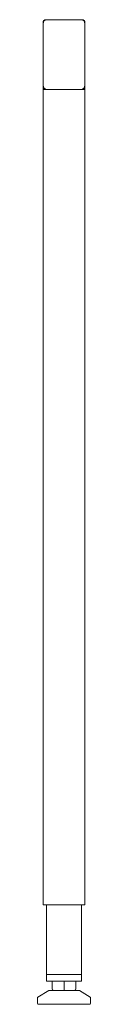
# Model space of a CAD drawing. Header units: millimetres. Extents: x 764 to 802, y -449 to 258.
import ezdxf

# ---------------------------------------------------------------- set-up
doc = ezdxf.new("R2010")
doc.units = ezdxf.units.MM

msp = doc.modelspace()

# ---------------------------------------------------------------- linework, layer by layer
at = {"color": 0, "linetype": 'Continuous', "lineweight": 0}
for p, q in [((768.31, 254.76), (768.31, 255.76)), ((768.31, 210.76), (768.31, 254.76)), ((770.31, 257.76), (771.31, 257.76)), ((771.31, 257.76), (795.31, 257.76)), ((795.31, 257.76), (796.31, 257.76)), ((798.31, 255.76), (798.31, 254.76)), ((798.31, 254.76), (798.31, 210.76)), ((768.31, 209.76), (768.31, 210.76)), ((768.31, 209.76), (768.31, 207.76)), ((770.31, 207.76), (768.31, 207.76)), ((768.31, 207.76), (768.31, -377.24)), ((771.31, 207.76), (770.31, 207.76)), ((795.31, 207.76), (771.31, 207.76)), ((796.31, 207.76), (795.31, 207.76)), ((798.31, 207.76), (796.31, 207.76)), ((798.31, 210.76), (798.31, 209.76)), ((798.31, 207.76), (798.31, 209.76)), ((798.31, 207.76), (798.31, -377.24)), ((770.31, -377.24), (768.31, -377.24)), ((770.31, -377.24), (796.31, -377.24)), ((770.81, -377.24), (770.81, -427.24)), ((795.81, -377.24), (795.81, -427.24)), ((798.31, -377.24), (796.31, -377.24)), ((770.81, -432.24), (770.81, -427.24)), ((772.31, -427.24), (770.81, -427.24)), ((772.31, -427.24), (794.31, -427.24)), ((793.31, -427.24), (773.31, -427.24)), ((795.81, -427.24), (794.31, -427.24)), ((795.81, -432.24), (795.81, -427.24)), ((770.81, -432.24), (773.31, -432.24)), ((793.31, -432.24), (773.31, -432.24)), ((774.81, -437.74), (774.81, -432.24)), ((783.31, -437.74), (783.31, -432.24)), ((783.31, -438.74), (783.31, -437.74)), ((791.81, -437.74), (791.81, -432.24)), ((793.31, -432.24), (795.81, -432.24)), ((764.31, -448.24), (764.31, -444.01)), ((772.31, -438.74), (764.54, -443.59)), ((783.31, -438.74), (772.31, -438.74)), ((794.31, -438.74), (783.31, -438.74)), ((794.31, -438.74), (802.07, -443.59)), ((802.31, -448.24), (802.31, -444.01)), ((764.81, -448.74), (783.31, -448.74)), ((783.31, -448.74), (801.81, -448.74))]:
    msp.add_line(p, q, dxfattribs=at)
at = {"color": 0, "linetype": 'Continuous', "lineweight": 0, "extrusion": (0, 0, -1)}
for centre, radius, start, end in [((-771.31, 254.76), 3, 0, 90), ((-770.31, 255.76), 2, 0, 90), ((-795.31, 254.76), 3, 90, 180), ((-796.31, 255.76), 2, 90, 180), ((-771.31, 210.76), 3, 270, 0), ((-770.31, 209.76), 2, 270, 0), ((-795.31, 210.76), 3, 180, 270), ((-796.31, 209.76), 2, 180, 270), ((-790.81, -437.74), 1, 180, 270), ((-764.81, -444.01), 0.5, 0, 57.99462), ((-801.81, -444.01), 0.5, 122.00538, 180), ((-764.81, -448.24), 0.5, 270, 0), ((-801.81, -448.24), 0.5, 180, 270)]:
    msp.add_arc(centre, radius, start, end, dxfattribs=at)
at = {"color": 0, "linetype": 'Continuous', "lineweight": 0}
msp.add_arc((775.81, -437.74), 1, 180, 270, dxfattribs=at)

doc.saveas('drawing.dxf')
